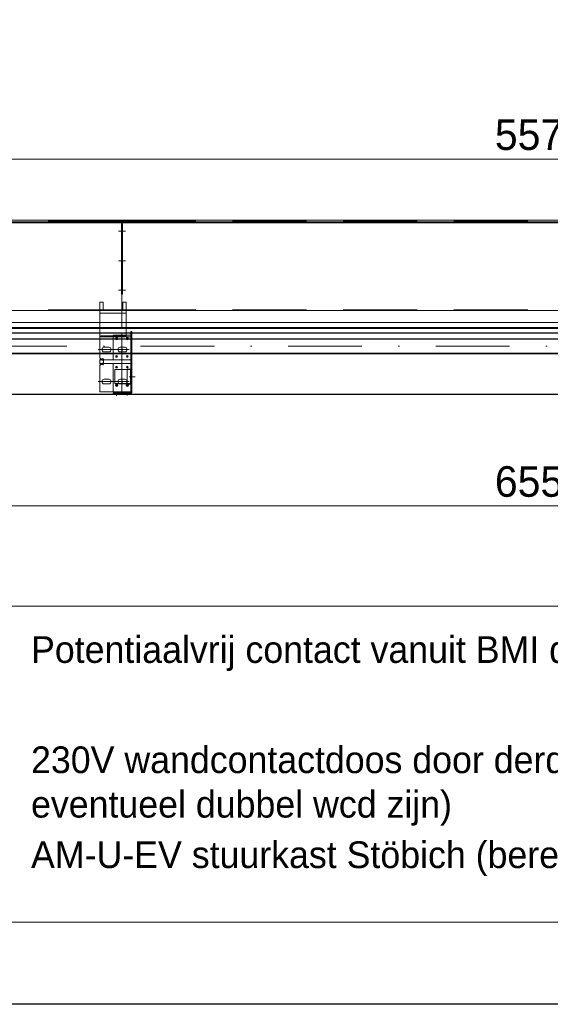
# Model space of a CAD drawing. Extents: x 50445 to 145605, y -10968 to 41989.
# Tile 6 of 256: x 53417 to 54907, y -1675 to 1093. Entities that reach past the tile are written whole.
import ezdxf

# ---------------------------------------------------------------- set-up
doc = ezdxf.new("R2010")
doc.units = 0
doc.header["$LTSCALE"] = 414.30304
doc.header["$MEASUREMENT"] = 0
doc.linetypes.add('DASHDOT', pattern=[1, 0.5, -0.25, 0, -0.25])
doc.linetypes.add('DASHED', pattern=[0.75, 0.5, -0.25])
doc.layers.get('0').update_dxf_attribs({"linetype": 'CONTINUOUS'})
doc.layers.get('Defpoints').update_dxf_attribs({"linetype": 'CONTINUOUS'})
for name, color, linetype, lineweight in [('BLECH', 5, 'CONTINUOUS', 35), ('HILFSLINIEN', 3, 'CONTINUOUS', 13), ('LIJN18', 30, 'CONTINUOUS', 18), ('MITTELLINIEN', 7, 'DASHDOT', 18), ('STAHLBAU', 7, 'CONTINUOUS', 35)]:
    doc.layers.add(name, color=color, linetype=linetype, lineweight=lineweight)
doc.dimstyles.get("Standard").update_dxf_attribs({"dimtxt": 0.18, "dimasz": 0.18, "dimexe": 0.18, "dimexo": 0.0625, "dimgap": 0.09, "dimtad": 0, "dimtih": 1, "dimtoh": 1, "dimdec": 4, "dimzin": 0, "dimdsep": 46, "dimtxsty": 'Standard', "dimcen": 0.09, "dimadec": 0, "dimazin": 0, "dimtfac": 1, "dimtdec": 4, "dimtofl": 0, "dimtmove": 0, "dimatfit": 3, "dimfxl": 1, "dimtolj": 1, "dimtzin": 0, "dimarcsym": 0})

# ---------------------------------------------------------------- blocks, each defined once
blk = doc.blocks.new('*D530')
at = {"layer": 'Defpoints', "color": 0, "linetype": 'Continuous', "lineweight": 0, "transparency": 16777216}
for p in [(51928.9, 700.8), (51928.9, 529.1), (57828.9, 529.1)]:
    blk.add_point(p, dxfattribs=at)
at = {"layer": 'LIJN18', "color": 0, "linetype": 'Continuous', "lineweight": 0, "transparency": 16777216}
for p, q in [((51928.9, 544.1), (51928.9, 715.8)), ((57742.9, 700.8), (52014.9, 700.8)), ((57828.9, 544.1), (57828.9, 715.8))]:
    blk.add_line(p, q, dxfattribs=at)
for points in [[(52014.9, 715.1), (52014.9, 686.4), (51928.9, 700.8)], [(57742.9, 715.1), (57742.9, 686.4), (57828.9, 700.8)]]:
    blk.add_solid(points, dxfattribs=at)
at = {"layer": 'LIJN18', "color": 0, "linetype": 'Continuous', "lineweight": 0, "transparency": 16777216, "insert": (54878.9, 768.8), "char_height": 86, "attachment_point": 5}
blk.add_mtext('\\A1;5575', dxfattribs=at)
blk = doc.blocks.new('*D538')
at = {"layer": 'Defpoints', "color": 0, "linetype": 'Continuous', "lineweight": 0, "transparency": 16777216}
for p in [(51438.9, 39.1), (58318.9, 40.1), (51438.9, -274.2)]:
    blk.add_point(p, dxfattribs=at)
at = {"layer": 'LIJN18', "color": 0, "linetype": 'Continuous', "lineweight": 0, "transparency": 16777216}
for p, q in [((51438.9, 24.1), (51438.9, -289.2)), ((58318.9, 25.1), (58318.9, -289.2)), ((58232.9, -274.2), (51524.9, -274.2))]:
    blk.add_line(p, q, dxfattribs=at)
for points in [[(51524.9, -259.9), (51524.9, -288.6), (51438.9, -274.2)], [(58232.9, -259.9), (58232.9, -288.6), (58318.9, -274.2)]]:
    blk.add_solid(points, dxfattribs=at)
at = {"layer": 'LIJN18', "color": 0, "linetype": 'Continuous', "lineweight": 0, "transparency": 16777216, "insert": (54878.9, -206.2), "char_height": 86, "attachment_point": 5}
blk.add_mtext('\\A1;6555', dxfattribs=at)

msp = doc.modelspace()

# ---------------------------------------------------------------- linework, layer by layer
msp.add_lwpolyline([(50444.8, -1675.3), (50444.8, 8599.8), (65294.8, 8599.8), (65294.8, -1675.3)], close=True)
at = {"linetype": 'Continuous', "lineweight": 0}
msp.add_lwpolyline([(55857.2, -1444.1), (52965.9, -1444.1), (52965.9, -556.3), (55857.2, -556.3)], close=True, dxfattribs=at)
at = {"layer": 'BLECH', "lineweight": 0}
for p, q in [((53703.9, 529.1), (51928.9, 529.1)), ((53703.9, 529.1), (53703.9, 241.6)), ((53703.9, 529.1), (53703.9, 241.6)), ((53703.9, 529.1), (56153.9, 529.1)), ((51924.9, 523.1), (53703.9, 523.1)), ((51924.9, 521.6), (53703.9, 521.6)), ((52021.9, 524.6), (53703.9, 524.6)), ((53702.4, 321), (53702.4, 518.3)), ((53702.4, 518.3), (53703.9, 518.3)), ((53703.9, 230.9), (53703.9, 524.6)), ((56153.9, 524.6), (53703.9, 524.6)), ((53703.9, 230.9), (53703.9, 524.6)), ((56153.9, 523.1), (53703.9, 523.1)), ((56153.9, 521.6), (53703.9, 521.6)), ((53705.4, 518.3), (53703.9, 518.3)), ((53705.4, 321), (53705.4, 518.3)), ((53702.4, 321), (53703.9, 321)), ((53705.4, 321), (53703.9, 321)), ((53650.9, 298.1), (53641.9, 298.1)), ((53641.9, 275.1), (53641.9, 298.1)), ((53650.9, 275.1), (53650.9, 298.1)), ((53706.6, 275.1), (53706.6, 298.1)), ((53715.6, 298.1), (53706.6, 298.1)), ((53715.6, 275.1), (53715.6, 298.1)), ((53703.9, 275.1), (51676.9, 275.1)), ((53641.9, 141.8), (53641.9, 275.1)), ((53715.6, 275.1), (53641.9, 275.1)), ((53715.6, 267.6), (53641.9, 267.6)), ((53650.9, 275.1), (53706.6, 275.1)), ((53703.9, 275.1), (56153.9, 275.1)), ((53715.6, 275.1), (53715.6, 201.1)), ((53703.9, 241.6), (51649.4, 241.6)), ((51924.9, 227.6), (53703.9, 227.6)), ((51924.9, 226.1), (53703.9, 226.1)), ((52021.9, 224.6), (53703.9, 224.6)), ((53703.9, 241.6), (56153.9, 241.6)), ((53703.9, 224.6), (53703.9, 230.9)), ((53703.9, 224.6), (53703.9, 230.9)), ((56153.9, 227.6), (53703.9, 227.6)), ((56153.9, 226.1), (53703.9, 226.1)), ((56153.9, 224.6), (53703.9, 224.6)), ((51611.9, 212.1), (53703.9, 212.1)), ((51611.9, 211.1), (53703.9, 211.1)), ((53644.9, 201.1), (53644.9, 204.1)), ((53712.6, 204.1), (53644.9, 204.1)), ((53712.6, 201.1), (53644.9, 201.1)), ((53678.9, 201.1), (53678.9, 204.1)), ((53703.9, 39.1), (53703.9, 212.1)), ((53703.9, 212.1), (56153.9, 212.1)), ((53703.9, 212.1), (53703.9, 39.1)), ((53703.9, 211.1), (56153.9, 211.1)), ((53712.6, 204.1), (53712.6, 201.1)), ((53728.9, 206.1), (53715.6, 206.1)), ((53728.9, 201.1), (53715.6, 201.1)), ((53728.9, 44.1), (53728.9, 216.1)), ((53731.9, 216.1), (53728.9, 216.1)), ((53731.9, 44.1), (53731.9, 216.1)), ((53666.9, 171.6), (53653.9, 171.6)), ((53711.9, 171.6), (53698.9, 171.6)), ((53698.9, 171.6), (53711.9, 171.6)), ((53646.2, 137.6), (53641.9, 141.8)), ((53647.7, 137.6), (53649.8, 139.7)), ((53649.8, 139.7), (53653.4, 136.1)), ((53666.9, 158.6), (53653.9, 158.6)), ((53711.9, 158.6), (53698.9, 158.6)), ((53698.9, 158.6), (53711.9, 158.6)), ((53644.1, 135.4), (53641.9, 137.6)), ((53641.9, 124.6), (53641.9, 137.6)), ((53644.1, 126.7), (53641.9, 124.6)), ((53646.2, 124.6), (53641.9, 120.3)), ((53641.9, 46.1), (53641.9, 120.3)), ((53646.2, 137.6), (53644.1, 135.4)), ((53646.2, 124.6), (53644.1, 126.7)), ((53647.7, 137.6), (53651.9, 133.3)), ((53647.7, 124.6), (53651.9, 128.8)), ((53647.7, 124.6), (53649.8, 122.4)), ((53649.8, 122.4), (53653.4, 126.1)), ((53651.9, 128.8), (53651.9, 133.3)), ((53653.4, 136.1), (53728.9, 136.1)), ((53653.4, 126.1), (53728.9, 126.1)), ((53727.5, 136.1), (53678.9, 136.1)), ((53728.9, 126.1), (53678.9, 126.1)), ((53678.9, 45.1), (53678.9, 126.1)), ((53718.1, 110.4), (53718.1, 68.4)), ((53718.1, 110.4), (53728.1, 110.4)), ((53728.1, 109.4), (53718.1, 109.4)), ((53728.1, 110.4), (53728.1, 68.4)), ((53666.9, 81.6), (53653.9, 81.6)), ((53666.9, 68.6), (53653.9, 68.6)), ((53715.1, 69.4), (53695.8, 69.4)), ((53711.9, 81.6), (53698.9, 81.6)), ((53711.9, 68.6), (53698.9, 68.6)), ((53728.1, 69.4), (53718.1, 69.4)), ((53718.1, 68.4), (53728.1, 68.4)), ((51439.9, 40.1), (53703.9, 40.1)), ((51439.9, 39.1), (53703.9, 39.1)), ((53641.9, 46.1), (53728.9, 46.1)), ((53728.9, 45.1), (53678.9, 45.1)), ((53678.9, 40.1), (53678.9, 43.1)), ((53678.9, 43.1), (53727.9, 43.1)), ((53678.9, 40.1), (53727.9, 40.1)), ((53703.9, 40.1), (56153.9, 40.1)), ((53703.9, 39.1), (56153.9, 39.1))]:
    msp.add_line(p, q, dxfattribs=at)
at = {"layer": 'BLECH', "linetype": 'DASHED', "lineweight": 0}
for p, q in [((53703.9, 527.1), (51928.9, 527.1)), ((53703.9, 527.1), (56153.9, 527.1)), ((53703.9, 277.1), (51676.9, 277.1)), ((53703.9, 277.1), (56153.9, 277.1)), ((53715.6, 206.1), (53678.9, 206.1)), ((53678.9, 204.1), (53678.9, 206.1)), ((53678.9, 136.1), (53678.9, 201.1)), ((53683.9, 69.4), (53683.9, 109.4)), ((53718.1, 109.4), (53683.9, 109.4)), ((53728.9, 109.4), (53728.1, 109.4)), ((53695.8, 69.4), (53683.9, 69.4)), ((53718.1, 69.4), (53715.1, 69.4)), ((53728.9, 69.4), (53728.1, 69.4))]:
    msp.add_line(p, q, dxfattribs=at)
at = {"layer": 'BLECH', "lineweight": 0}
for centre, radius in [((53688.9, 196.1), 3.5), ((53688.9, 196.1), 2.5), ((53718.9, 196.1), 3.5), ((53718.9, 196.1), 2.5), ((53688.9, 146.1), 2.5), ((53718.9, 146.1), 2.5), ((53688.9, 116.1), 2.5), ((53718.9, 116.1), 2.5), ((53688.9, 65.1), 3.5), ((53688.9, 65.1), 2.5), ((53718.9, 65.1), 3.5), ((53718.9, 65.1), 2.5)]:
    msp.add_circle(centre, radius, dxfattribs=at)
for centre, radius, start, end in [((53653.9, 165.1), 6.5, 90, 270), ((53666.9, 165.1), 6.5, 270, 90), ((53698.9, 165.1), 6.5, 90, 270), ((53698.9, 165.1), 6.5, 90, 270), ((53711.9, 165.1), 6.5, 270, 90), ((53711.9, 165.1), 6.5, 270, 90), ((53653.9, 75.1), 6.5, 90, 270), ((53666.9, 75.1), 6.5, 270, 90), ((53698.9, 75.1), 6.5, 90, 270), ((53711.9, 75.1), 6.5, 270, 90), ((53727.9, 44.1), 4, 270, 0), ((53727.9, 44.1), 1, 270, 0)]:
    msp.add_arc(centre, radius, start, end, dxfattribs=at)
for p in [(53688.9, 196.1), (53718.9, 196.1), (53688.9, 146.1), (53718.9, 146.1), (53688.9, 116.1), (53718.9, 116.1), (53688.9, 65.1), (53718.9, 65.1)]:
    msp.add_point(p, dxfattribs=at)
at = {"layer": 'HILFSLINIEN', "lineweight": 0}
for p, q in [((53710.3, 498.4), (53693.7, 498.4)), ((53697.6, 498.4), (53714.1, 498.4)), ((53710.3, 415.1), (53693.7, 415.1)), ((53697.6, 415.1), (53714.1, 415.1)), ((53710.3, 332.2), (53693.7, 332.2)), ((53697.6, 332.2), (53714.1, 332.2)), ((53705.4, 162.6), (53705.4, 166.9)), ((53705.4, 162.6), (53705.4, 166.9)), ((53723.9, 165.1), (53636.9, 165.1)), ((53741.2, 88.9), (53724.3, 88.9)), ((53723.9, 75.1), (53636.9, 75.1)), ((53705.4, 72.6), (53705.4, 76.9)), ((53688.9, 43.8), (53688.9, 35.1)), ((53718.9, 42.4), (53718.9, 36.1))]:
    msp.add_line(p, q, dxfattribs=at)
at = {"layer": 'MITTELLINIEN', "lineweight": 0}
msp.add_line((58107.3, 174.6), (51650.3, 174.6), dxfattribs=at)
at = {"layer": 'STAHLBAU', "lineweight": 0}
for p, q in [((58107.3, 195.6), (51650.3, 195.6)), ((58107.3, 194.1), (51650.3, 194.1)), ((58107.3, 155.1), (51650.3, 155.1)), ((58107.3, 153.6), (51650.3, 153.6))]:
    msp.add_line(p, q, dxfattribs=at)

# ---------------------------------------------------------------- texts
at = {"layer": 'LIJN18', "linetype": 'Continuous', "lineweight": 0, "char_height": 75, "width": 2507.834, "attachment_point": 1}
for s, insert in [('Potentiaalvrij contact vanuit BMI door derden.', (53448.6, -640.6)), ('230V wandcontactdoos door derden (mag ook eventueel dubbel wcd zijn)', (53448.6, -950.4)), ('AM-U-EV stuurkast Stöbich (bereikbaar voor service)', (53448.6, -1217.3))]:
    msp.add_mtext(s, dxfattribs=dict(at, insert=insert))

# ---------------------------------------------------------------- dimensions: what is measured, and where the dimension line sits
at = {"layer": 'LIJN18', "linetype": 'Continuous', "lineweight": 0}
for base, p1, p2, text, picture, middle in [((51928.9, 700.8), (57828.9, 529.1), (51928.9, 529.1), '5575', '*D530', (54878.9, 768.8)), ((51438.9, -274.2), (58318.9, 40.1), (51438.9, 39.1), '6555', '*D538', (54878.9, -206.2))]:
    dim = msp.add_linear_dim(base=base, p1=p1, p2=p2, text=text, dimstyle='Standard', override={"dimtxt": 86, "dimasz": 86, "dimexe": 15, "dimexo": 15, "dimgap": 25, "dimtad": 1, "dimdec": 0, "dimdsep": 0, "dimpost": '<>', "dimlwd": 0, "dimlwe": 0}, dxfattribs=at)
    dim.commit()
    dim.dimension.update_dxf_attribs({"geometry": picture, "text_midpoint": middle})

doc.saveas('drawing.dxf')
